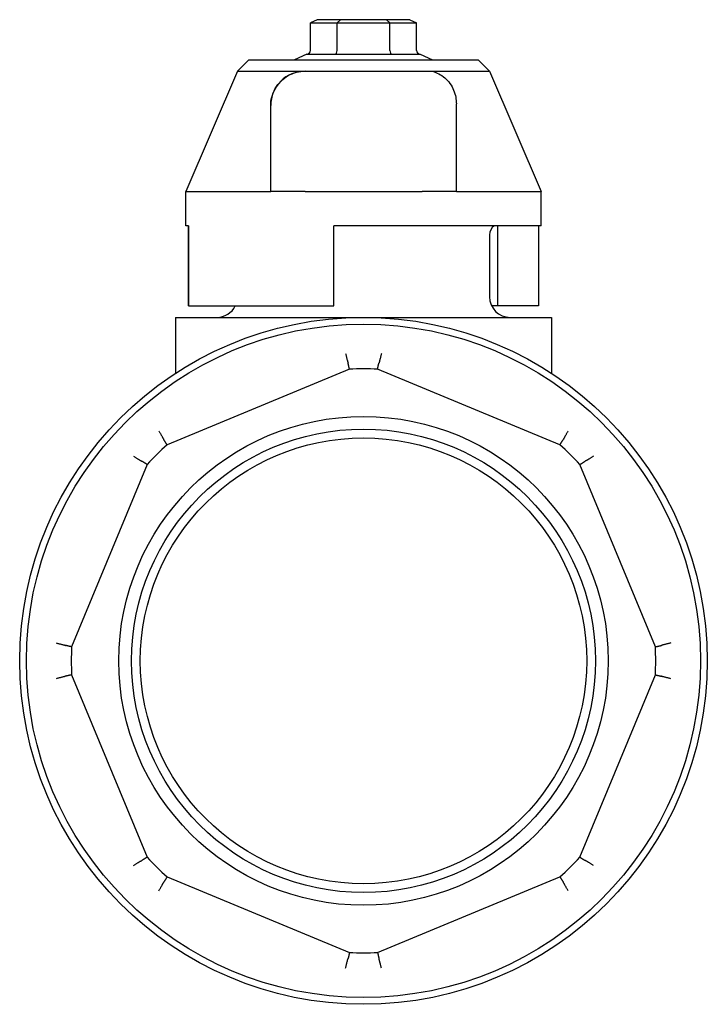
# Model space of a CAD drawing. Header units: millimetres. Extents: x 234 to 1596, y 19 to 380.
# Tile 6 of 6: x 407 to 467, y 199 to 285. Entities that reach past the tile are written whole.
import ezdxf

# ---------------------------------------------------------------- set-up
doc = ezdxf.new("R2010")
doc.units = ezdxf.units.MM
doc.layers.add('DETAIL', color=2, linetype='Continuous')

msp = doc.modelspace()

# ---------------------------------------------------------------- linework, layer by layer
at = {"layer": 'DETAIL'}
for p, q in [((433.096, 284.646), (432.519, 284.358)), ((432.519, 281.946), (432.519, 284.358)), ((432.519, 284.358), (434.828, 284.358)), ((435.117, 284.646), (433.096, 284.646)), ((435.117, 284.646), (434.828, 284.358)), ((434.828, 281.946), (434.828, 284.358)), ((434.828, 284.358), (439.447, 284.358)), ((439.158, 284.646), (435.117, 284.646)), ((441.179, 284.646), (439.158, 284.646)), ((439.158, 284.646), (439.447, 284.358)), ((439.447, 281.946), (439.447, 284.358)), ((439.447, 284.358), (441.756, 284.358)), ((441.179, 284.646), (441.756, 284.358)), ((441.756, 281.946), (441.756, 284.358)), ((432.182, 281.646), (431.11, 281.146)), ((432.182, 281.646), (434.645, 281.646)), ((434.674, 281.646), (439.6, 281.646)), ((439.63, 281.646), (442.093, 281.646)), ((442.093, 281.646), (443.165, 281.146)), ((427.137, 281.146), (426.137, 280.146)), ((427.137, 281.146), (447.137, 281.146)), ((447.137, 281.146), (448.137, 280.146)), ((426.137, 280.146), (421.637, 269.646)), ((426.137, 280.146), (432.039, 280.146)), ((432.039, 280.146), (437.139, 280.146)), ((432.039, 280.146), (432.039, 280.146)), ((437.139, 280.146), (442.239, 280.146)), ((442.239, 280.146), (443.144, 280.146)), ((443.144, 280.146), (448.137, 280.146)), ((448.137, 280.146), (452.637, 269.646)), ((445.244, 275.061), (445.239, 277.289)), ((445.244, 269.646), (445.244, 275.055)), ((421.637, 266.646), (421.637, 269.646)), ((421.637, 269.646), (429.04, 269.646)), ((429.044, 269.646), (429.04, 269.646)), ((432.045, 269.646), (429.044, 269.646)), ((432.045, 269.646), (442.245, 269.646)), ((445.244, 269.646), (442.245, 269.646)), ((445.244, 269.646), (452.637, 269.646)), ((452.637, 266.646), (452.637, 269.646)), ((421.857, 266.646), (421.637, 266.646)), ((421.857, 259.646), (421.857, 266.646)), ((421.857, 266.646), (421.857, 259.646)), ((434.54, 259.646), (434.54, 266.646)), ((452.637, 266.646), (434.54, 266.646)), ((448.852, 259.646), (448.852, 266.646)), ((452.417, 266.646), (452.417, 259.646)), ((448.137, 265.846), (448.137, 260.446)), ((421.857, 259.646), (421.857, 259.646)), ((421.857, 259.646), (434.54, 259.646)), ((448.852, 259.646), (448.325, 259.646)), ((452.417, 259.646), (448.852, 259.646)), ((420.738, 258.646), (453.536, 258.646)), ((420.738, 258.646), (420.738, 253.767)), ((453.536, 258.646), (453.536, 253.767)), ((435.914, 254.117), (419.992, 247.522)), ((454.283, 247.522), (438.361, 254.117)), ((418.262, 245.792), (411.667, 229.87)), ((462.608, 229.87), (456.013, 245.792)), ((411.667, 227.423), (418.262, 211.501)), ((456.013, 211.501), (462.608, 227.423)), ((419.992, 209.771), (435.914, 203.176)), ((438.361, 203.176), (454.283, 209.771))]:
    msp.add_line(p, q, dxfattribs=at)
at = {"layer": 'DETAIL', "flags": 128}
for points in [[(432.181, 281.646), (432.181, 281.646), (432.181, 281.646), (432.181, 281.646), (432.181, 281.646), (432.181, 281.646), (432.181, 281.646), (432.181, 281.646), (432.181, 281.646), (432.181, 281.646), (432.181, 281.646), (432.181, 281.646), (432.181, 281.646), (432.181, 281.646), (432.181, 281.646), (432.181, 281.646), (432.181, 281.646), (432.181, 281.646), (432.181, 281.646), (432.181, 281.646), (432.181, 281.646), (432.181, 281.646), (432.181, 281.646), (432.181, 281.646), (432.181, 281.646)], [(434.645, 281.646), (434.645, 281.646), (434.646, 281.646), (434.646, 281.646), (434.647, 281.646), (434.648, 281.646), (434.648, 281.646), (434.649, 281.646), (434.649, 281.646), (434.65, 281.646), (434.651, 281.646), (434.651, 281.646), (434.652, 281.646), (434.653, 281.646), (434.653, 281.646), (434.654, 281.646), (434.654, 281.646), (434.655, 281.646), (434.656, 281.646), (434.656, 281.646), (434.657, 281.646), (434.657, 281.646), (434.658, 281.646), (434.659, 281.646), (434.659, 281.646)], [(434.659, 281.646), (434.66, 281.646), (434.66, 281.646), (434.661, 281.646), (434.662, 281.646), (434.662, 281.646), (434.663, 281.646), (434.663, 281.646), (434.664, 281.646), (434.665, 281.646), (434.665, 281.646), (434.666, 281.646), (434.666, 281.646), (434.667, 281.646), (434.668, 281.646), (434.668, 281.646), (434.669, 281.646), (434.67, 281.646), (434.67, 281.646), (434.671, 281.646), (434.671, 281.646), (434.672, 281.646), (434.673, 281.646), (434.673, 281.646), (434.674, 281.646)], [(439.601, 281.646), (439.602, 281.646), (439.602, 281.646), (439.603, 281.646), (439.603, 281.646), (439.604, 281.646), (439.605, 281.646), (439.605, 281.646), (439.606, 281.646), (439.606, 281.646), (439.607, 281.646), (439.608, 281.646), (439.608, 281.646), (439.609, 281.646), (439.609, 281.646), (439.61, 281.646), (439.611, 281.646), (439.611, 281.646), (439.612, 281.646), (439.612, 281.646), (439.613, 281.646), (439.614, 281.646), (439.614, 281.646), (439.615, 281.646), (439.615, 281.646)], [(439.615, 281.646), (439.616, 281.646), (439.617, 281.646), (439.617, 281.646), (439.618, 281.646), (439.618, 281.646), (439.619, 281.646), (439.62, 281.646), (439.62, 281.646), (439.621, 281.646), (439.622, 281.646), (439.622, 281.646), (439.623, 281.646), (439.623, 281.646), (439.624, 281.646), (439.625, 281.646), (439.625, 281.646), (439.626, 281.646), (439.626, 281.646), (439.627, 281.646), (439.628, 281.646), (439.628, 281.646), (439.629, 281.646), (439.63, 281.646), (439.63, 281.646)], [(442.094, 281.646), (442.094, 281.646), (442.094, 281.646), (442.094, 281.646), (442.094, 281.646), (442.094, 281.646), (442.094, 281.646), (442.094, 281.646), (442.094, 281.646), (442.094, 281.646), (442.094, 281.646), (442.094, 281.646), (442.094, 281.646), (442.094, 281.646), (442.094, 281.646), (442.094, 281.646), (442.094, 281.646), (442.094, 281.646), (442.094, 281.646), (442.094, 281.646), (442.094, 281.646), (442.094, 281.646), (442.094, 281.646), (442.094, 281.646), (442.093, 281.646)], [(429.039, 277.146), (429.045, 277.328), (429.061, 277.512), (429.09, 277.697), (429.13, 277.882), (429.184, 278.067), (429.252, 278.254), (429.334, 278.442), (429.43, 278.626), (429.539, 278.805), (429.662, 278.976), (429.796, 279.138), (429.939, 279.288), (430.09, 279.426), (430.245, 279.551), (430.403, 279.661), (430.568, 279.761), (430.739, 279.85), (430.916, 279.928), (431.098, 279.995), (431.283, 280.05), (431.471, 280.092), (431.661, 280.122), (431.851, 280.14), (432.039, 280.146)], [(443.144, 280.146), (443.291, 280.101), (443.436, 280.047), (443.578, 279.987), (443.716, 279.918), (443.849, 279.843), (443.979, 279.759), (444.106, 279.666), (444.232, 279.564), (444.353, 279.452), (444.469, 279.332), (444.579, 279.205), (444.682, 279.07), (444.776, 278.929), (444.861, 278.783), (444.937, 278.634), (445.005, 278.483), (445.063, 278.331), (445.112, 278.181), (445.151, 278.031), (445.183, 277.882), (445.208, 277.733), (445.225, 277.584), (445.236, 277.436), (445.239, 277.289)], [(429.04, 269.646), (429.04, 270.017), (429.04, 270.382), (429.04, 270.742), (429.04, 271.096), (429.04, 271.445), (429.039, 271.788), (429.039, 272.126), (429.039, 272.459), (429.039, 272.787), (429.039, 273.11), (429.039, 273.428), (429.039, 273.741), (429.039, 274.049), (429.039, 274.353), (429.039, 274.652), (429.039, 274.946), (429.039, 275.236), (429.039, 275.522), (429.039, 275.803), (429.039, 276.08), (429.039, 276.353), (429.039, 276.622), (429.039, 276.886), (429.039, 277.146)], [(435.577, 255.476), (435.59, 255.421), (435.602, 255.367), (435.615, 255.314), (435.628, 255.262), (435.64, 255.211), (435.652, 255.162), (435.664, 255.114), (435.676, 255.068), (435.687, 255.024), (435.697, 254.981), (435.708, 254.941), (435.718, 254.903), (435.727, 254.867), (435.736, 254.834), (435.744, 254.804), (435.752, 254.776), (435.759, 254.751), (435.766, 254.729), (435.772, 254.71), (435.777, 254.693), (435.782, 254.68), (435.786, 254.671), (435.789, 254.664), (435.792, 254.66)], [(438.698, 255.476), (438.685, 255.421), (438.672, 255.367), (438.66, 255.314), (438.647, 255.262), (438.635, 255.211), (438.623, 255.162), (438.611, 255.114), (438.599, 255.068), (438.588, 255.024), (438.577, 254.981), (438.567, 254.941), (438.557, 254.903), (438.548, 254.867), (438.539, 254.834), (438.53, 254.804), (438.522, 254.776), (438.515, 254.751), (438.509, 254.729), (438.503, 254.71), (438.497, 254.693), (438.493, 254.68), (438.489, 254.671), (438.486, 254.664), (438.483, 254.66)], [(435.914, 254.117), (435.91, 254.134), (435.906, 254.152), (435.902, 254.169), (435.898, 254.187), (435.894, 254.204), (435.89, 254.222), (435.886, 254.239), (435.883, 254.257), (435.879, 254.274), (435.875, 254.292), (435.871, 254.309), (435.867, 254.327), (435.863, 254.344), (435.859, 254.362), (435.855, 254.379), (435.851, 254.397), (435.847, 254.414), (435.843, 254.432), (435.839, 254.449), (435.835, 254.467), (435.831, 254.484), (435.827, 254.502), (435.823, 254.519), (435.82, 254.537), (435.816, 254.554), (435.812, 254.572), (435.808, 254.59), (435.804, 254.607), (435.8, 254.625), (435.796, 254.642), (435.792, 254.66)], [(435.792, 254.66), (435.792, 254.66), (435.792, 254.66), (435.792, 254.66), (435.792, 254.66), (435.792, 254.66), (435.792, 254.66), (435.792, 254.66), (435.792, 254.66), (435.792, 254.66), (435.792, 254.66), (435.792, 254.66), (435.792, 254.66), (435.792, 254.66), (435.792, 254.66), (435.792, 254.66), (435.792, 254.66), (435.792, 254.66), (435.792, 254.66), (435.792, 254.66), (435.792, 254.66), (435.792, 254.66), (435.792, 254.66), (435.792, 254.66), (435.792, 254.66)], [(438.361, 254.117), (438.365, 254.134), (438.369, 254.152), (438.373, 254.169), (438.376, 254.187), (438.38, 254.204), (438.384, 254.222), (438.388, 254.239), (438.392, 254.257), (438.396, 254.274), (438.4, 254.292), (438.404, 254.309), (438.408, 254.327), (438.412, 254.344), (438.416, 254.362), (438.42, 254.379), (438.424, 254.397), (438.428, 254.414), (438.431, 254.432), (438.435, 254.449), (438.439, 254.467), (438.443, 254.484), (438.447, 254.502), (438.451, 254.519), (438.455, 254.537), (438.459, 254.554), (438.463, 254.572), (438.467, 254.59), (438.471, 254.607), (438.475, 254.625), (438.479, 254.642), (438.483, 254.66)], [(438.483, 254.66), (438.483, 254.66), (438.483, 254.66), (438.483, 254.66), (438.483, 254.66), (438.483, 254.66), (438.483, 254.66), (438.483, 254.66), (438.483, 254.66), (438.483, 254.66), (438.483, 254.66), (438.483, 254.66), (438.483, 254.66), (438.483, 254.66), (438.483, 254.66), (438.483, 254.66), (438.483, 254.66), (438.483, 254.66), (438.483, 254.66), (438.483, 254.66), (438.483, 254.66), (438.483, 254.66), (438.483, 254.66), (438.483, 254.66), (438.483, 254.66)], [(419.27, 248.721), (419.299, 248.673), (419.328, 248.626), (419.357, 248.58), (419.385, 248.534), (419.412, 248.489), (419.438, 248.446), (419.464, 248.404), (419.488, 248.363), (419.512, 248.324), (419.534, 248.286), (419.555, 248.25), (419.575, 248.216), (419.593, 248.184), (419.611, 248.155), (419.626, 248.127), (419.64, 248.102), (419.653, 248.079), (419.664, 248.059), (419.673, 248.041), (419.681, 248.026), (419.687, 248.014), (419.691, 248.004), (419.694, 247.997), (419.694, 247.993)], [(455.005, 248.721), (454.975, 248.673), (454.946, 248.626), (454.918, 248.58), (454.89, 248.534), (454.863, 248.489), (454.836, 248.446), (454.811, 248.404), (454.786, 248.363), (454.763, 248.324), (454.741, 248.286), (454.72, 248.25), (454.7, 248.216), (454.681, 248.184), (454.664, 248.155), (454.648, 248.127), (454.634, 248.102), (454.622, 248.079), (454.611, 248.059), (454.601, 248.041), (454.594, 248.026), (454.588, 248.014), (454.584, 248.004), (454.581, 247.997), (454.58, 247.993)], [(419.694, 247.993), (419.694, 247.993), (419.694, 247.993), (419.694, 247.993), (419.694, 247.993), (419.694, 247.993), (419.694, 247.993), (419.694, 247.993), (419.694, 247.993), (419.694, 247.993), (419.694, 247.992), (419.694, 247.992), (419.694, 247.992), (419.694, 247.992), (419.694, 247.992), (419.694, 247.992), (419.694, 247.992), (419.694, 247.992), (419.694, 247.992), (419.694, 247.992), (419.694, 247.992), (419.694, 247.992), (419.694, 247.992), (419.694, 247.992), (419.694, 247.992)], [(419.992, 247.522), (419.982, 247.537), (419.973, 247.552), (419.963, 247.567), (419.954, 247.582), (419.944, 247.597), (419.935, 247.613), (419.925, 247.628), (419.915, 247.643), (419.906, 247.658), (419.896, 247.673), (419.887, 247.688), (419.877, 247.703), (419.868, 247.719), (419.858, 247.734), (419.848, 247.749), (419.839, 247.764), (419.829, 247.779), (419.82, 247.794), (419.81, 247.81), (419.8, 247.825), (419.791, 247.84), (419.781, 247.855), (419.771, 247.87), (419.762, 247.886), (419.752, 247.901), (419.743, 247.916), (419.733, 247.931), (419.723, 247.947), (419.714, 247.962), (419.704, 247.977), (419.694, 247.992)], [(454.283, 247.522), (454.292, 247.537), (454.302, 247.552), (454.311, 247.567), (454.321, 247.582), (454.331, 247.597), (454.34, 247.613), (454.35, 247.628), (454.359, 247.643), (454.369, 247.658), (454.378, 247.673), (454.388, 247.688), (454.398, 247.703), (454.407, 247.719), (454.417, 247.734), (454.426, 247.749), (454.436, 247.764), (454.446, 247.779), (454.455, 247.794), (454.465, 247.81), (454.474, 247.825), (454.484, 247.84), (454.494, 247.855), (454.503, 247.87), (454.513, 247.886), (454.522, 247.901), (454.532, 247.916), (454.542, 247.931), (454.551, 247.947), (454.561, 247.962), (454.571, 247.977), (454.58, 247.992)], [(454.58, 247.992), (454.58, 247.992), (454.58, 247.992), (454.58, 247.992), (454.58, 247.992), (454.58, 247.992), (454.58, 247.992), (454.58, 247.992), (454.58, 247.992), (454.58, 247.992), (454.58, 247.992), (454.58, 247.992), (454.58, 247.992), (454.58, 247.992), (454.58, 247.992), (454.58, 247.993), (454.58, 247.993), (454.58, 247.993), (454.58, 247.993), (454.58, 247.993), (454.58, 247.993), (454.58, 247.993), (454.58, 247.993), (454.58, 247.993), (454.58, 247.993)], [(417.063, 246.514), (417.111, 246.484), (417.158, 246.455), (417.204, 246.427), (417.25, 246.399), (417.294, 246.372), (417.338, 246.345), (417.38, 246.32), (417.421, 246.295), (417.46, 246.272), (417.498, 246.25), (417.534, 246.229), (417.567, 246.209), (417.599, 246.19), (417.629, 246.173), (417.656, 246.157), (417.682, 246.143), (417.704, 246.131), (417.725, 246.12), (417.742, 246.11), (417.758, 246.103), (417.77, 246.097), (417.78, 246.093), (417.787, 246.09), (417.791, 246.089)], [(418.262, 245.792), (418.247, 245.801), (418.232, 245.811), (418.216, 245.82), (418.201, 245.83), (418.186, 245.84), (418.171, 245.849), (418.156, 245.859), (418.141, 245.868), (418.126, 245.878), (418.111, 245.887), (418.096, 245.897), (418.08, 245.907), (418.065, 245.916), (418.05, 245.926), (418.035, 245.935), (418.02, 245.945), (418.005, 245.955), (417.989, 245.964), (417.974, 245.974), (417.959, 245.983), (417.944, 245.993), (417.929, 246.003), (417.913, 246.012), (417.898, 246.022), (417.883, 246.031), (417.868, 246.041), (417.852, 246.051), (417.837, 246.06), (417.822, 246.07), (417.807, 246.08), (417.791, 246.089)], [(417.791, 246.089), (417.791, 246.089), (417.791, 246.089), (417.791, 246.089), (417.791, 246.089), (417.791, 246.089), (417.791, 246.089), (417.791, 246.089), (417.791, 246.089), (417.791, 246.089), (417.791, 246.089), (417.791, 246.089), (417.791, 246.089), (417.791, 246.089), (417.791, 246.089), (417.791, 246.089), (417.791, 246.089), (417.791, 246.089), (417.791, 246.089), (417.791, 246.089), (417.791, 246.089), (417.791, 246.089), (417.791, 246.089), (417.791, 246.089), (417.791, 246.089)], [(456.013, 245.792), (456.028, 245.801), (456.043, 245.811), (456.058, 245.82), (456.073, 245.83), (456.088, 245.84), (456.104, 245.849), (456.119, 245.859), (456.134, 245.868), (456.149, 245.878), (456.164, 245.887), (456.179, 245.897), (456.194, 245.907), (456.21, 245.916), (456.225, 245.926), (456.24, 245.935), (456.255, 245.945), (456.27, 245.955), (456.285, 245.964), (456.301, 245.974), (456.316, 245.983), (456.331, 245.993), (456.346, 246.003), (456.361, 246.012), (456.377, 246.022), (456.392, 246.031), (456.407, 246.041), (456.422, 246.051), (456.438, 246.06), (456.453, 246.07), (456.468, 246.08), (456.483, 246.089)], [(456.484, 246.089), (456.484, 246.089), (456.484, 246.089), (456.484, 246.089), (456.484, 246.089), (456.484, 246.089), (456.484, 246.089), (456.484, 246.089), (456.484, 246.089), (456.484, 246.089), (456.483, 246.089), (456.483, 246.089), (456.483, 246.089), (456.483, 246.089), (456.483, 246.089), (456.483, 246.089), (456.483, 246.089), (456.483, 246.089), (456.483, 246.089), (456.483, 246.089), (456.483, 246.089), (456.483, 246.089), (456.483, 246.089), (456.483, 246.089), (456.483, 246.089)], [(457.212, 246.514), (457.164, 246.484), (457.117, 246.455), (457.071, 246.427), (457.025, 246.399), (456.98, 246.372), (456.937, 246.345), (456.895, 246.32), (456.854, 246.295), (456.815, 246.272), (456.777, 246.25), (456.741, 246.229), (456.707, 246.209), (456.675, 246.19), (456.646, 246.173), (456.618, 246.157), (456.593, 246.143), (456.57, 246.131), (456.55, 246.12), (456.532, 246.11), (456.517, 246.103), (456.505, 246.097), (456.495, 246.093), (456.488, 246.09), (456.484, 246.089)], [(410.308, 230.207), (410.363, 230.194), (410.417, 230.181), (410.47, 230.169), (410.522, 230.156), (410.572, 230.144), (410.622, 230.132), (410.67, 230.12), (410.716, 230.108), (410.76, 230.097), (410.803, 230.086), (410.843, 230.076), (410.881, 230.066), (410.916, 230.057), (410.949, 230.048), (410.98, 230.039), (411.008, 230.031), (411.033, 230.024), (411.055, 230.018), (411.074, 230.012), (411.09, 230.006), (411.103, 230.002), (411.113, 229.998), (411.12, 229.995), (411.123, 229.992)], [(411.123, 229.992), (411.123, 229.992), (411.123, 229.992), (411.123, 229.992), (411.123, 229.992), (411.123, 229.992), (411.123, 229.992), (411.123, 229.992), (411.123, 229.992), (411.124, 229.992), (411.124, 229.992), (411.124, 229.992), (411.124, 229.992), (411.124, 229.992), (411.124, 229.992), (411.124, 229.992), (411.124, 229.992), (411.124, 229.992), (411.124, 229.992), (411.124, 229.992), (411.124, 229.992), (411.124, 229.992), (411.124, 229.992), (411.124, 229.992), (411.124, 229.992)], [(411.667, 229.87), (411.649, 229.874), (411.632, 229.878), (411.614, 229.882), (411.597, 229.885), (411.58, 229.889), (411.562, 229.893), (411.545, 229.897), (411.527, 229.901), (411.51, 229.905), (411.492, 229.909), (411.475, 229.913), (411.457, 229.917), (411.44, 229.921), (411.422, 229.925), (411.405, 229.929), (411.387, 229.933), (411.37, 229.937), (411.352, 229.94), (411.335, 229.944), (411.317, 229.948), (411.299, 229.952), (411.282, 229.956), (411.264, 229.96), (411.247, 229.964), (411.229, 229.968), (411.212, 229.972), (411.194, 229.976), (411.177, 229.98), (411.159, 229.984), (411.141, 229.988), (411.124, 229.992)], [(462.608, 229.87), (462.625, 229.874), (462.643, 229.878), (462.66, 229.882), (462.678, 229.885), (462.695, 229.889), (462.713, 229.893), (462.73, 229.897), (462.748, 229.901), (462.765, 229.905), (462.783, 229.909), (462.8, 229.913), (462.818, 229.917), (462.835, 229.921), (462.853, 229.925), (462.87, 229.929), (462.888, 229.933), (462.905, 229.937), (462.923, 229.94), (462.94, 229.944), (462.958, 229.948), (462.975, 229.952), (462.993, 229.956), (463.01, 229.96), (463.028, 229.964), (463.045, 229.968), (463.063, 229.972), (463.081, 229.976), (463.098, 229.98), (463.116, 229.984), (463.133, 229.988), (463.151, 229.992)], [(463.967, 230.207), (463.912, 230.194), (463.858, 230.181), (463.805, 230.169), (463.753, 230.156), (463.702, 230.144), (463.653, 230.132), (463.605, 230.12), (463.559, 230.108), (463.515, 230.097), (463.472, 230.086), (463.432, 230.076), (463.394, 230.066), (463.358, 230.057), (463.325, 230.048), (463.295, 230.039), (463.267, 230.031), (463.242, 230.024), (463.22, 230.018), (463.201, 230.012), (463.184, 230.006), (463.171, 230.002), (463.162, 229.998), (463.155, 229.995), (463.151, 229.992)], [(463.151, 229.992), (463.151, 229.992), (463.151, 229.992), (463.151, 229.992), (463.151, 229.992), (463.151, 229.992), (463.151, 229.992), (463.151, 229.992), (463.151, 229.992), (463.151, 229.992), (463.151, 229.992), (463.151, 229.992), (463.151, 229.992), (463.151, 229.992), (463.151, 229.992), (463.151, 229.992), (463.151, 229.992), (463.151, 229.992), (463.151, 229.992), (463.151, 229.992), (463.151, 229.992), (463.151, 229.992), (463.151, 229.992), (463.151, 229.992), (463.151, 229.992)], [(411.123, 227.301), (411.12, 227.298), (411.113, 227.295), (411.103, 227.291), (411.09, 227.286), (411.074, 227.281), (411.055, 227.275), (411.033, 227.268), (411.008, 227.261), (410.98, 227.253), (410.949, 227.245), (410.916, 227.236), (410.881, 227.227), (410.843, 227.217), (410.803, 227.206), (410.76, 227.196), (410.716, 227.185), (410.67, 227.173), (410.622, 227.161), (410.572, 227.149), (410.522, 227.137), (410.47, 227.124), (410.417, 227.111), (410.363, 227.099), (410.308, 227.086)], [(411.124, 227.301), (411.124, 227.301), (411.124, 227.301), (411.124, 227.301), (411.124, 227.301), (411.124, 227.301), (411.124, 227.301), (411.124, 227.301), (411.124, 227.301), (411.124, 227.301), (411.124, 227.301), (411.124, 227.301), (411.124, 227.301), (411.124, 227.301), (411.124, 227.301), (411.124, 227.301), (411.123, 227.301), (411.123, 227.301), (411.123, 227.301), (411.123, 227.301), (411.123, 227.301), (411.123, 227.301), (411.123, 227.301), (411.123, 227.301), (411.123, 227.301)], [(411.667, 227.423), (411.649, 227.419), (411.632, 227.415), (411.614, 227.411), (411.597, 227.407), (411.58, 227.403), (411.562, 227.399), (411.545, 227.395), (411.527, 227.392), (411.51, 227.388), (411.492, 227.384), (411.475, 227.38), (411.457, 227.376), (411.44, 227.372), (411.422, 227.368), (411.405, 227.364), (411.387, 227.36), (411.37, 227.356), (411.352, 227.352), (411.335, 227.348), (411.317, 227.344), (411.299, 227.34), (411.282, 227.336), (411.264, 227.332), (411.247, 227.329), (411.229, 227.325), (411.212, 227.321), (411.194, 227.317), (411.177, 227.313), (411.159, 227.309), (411.141, 227.305), (411.124, 227.301)], [(462.608, 227.423), (462.625, 227.419), (462.643, 227.415), (462.66, 227.411), (462.678, 227.407), (462.695, 227.403), (462.713, 227.399), (462.73, 227.395), (462.748, 227.392), (462.765, 227.388), (462.783, 227.384), (462.8, 227.38), (462.818, 227.376), (462.835, 227.372), (462.853, 227.368), (462.87, 227.364), (462.888, 227.36), (462.905, 227.356), (462.923, 227.352), (462.94, 227.348), (462.958, 227.344), (462.975, 227.34), (462.993, 227.336), (463.01, 227.332), (463.028, 227.329), (463.045, 227.325), (463.063, 227.321), (463.081, 227.317), (463.098, 227.313), (463.116, 227.309), (463.133, 227.305), (463.151, 227.301)], [(463.151, 227.301), (463.151, 227.301), (463.151, 227.301), (463.151, 227.301), (463.151, 227.301), (463.151, 227.301), (463.151, 227.301), (463.151, 227.301), (463.151, 227.301), (463.151, 227.301), (463.151, 227.301), (463.151, 227.301), (463.151, 227.301), (463.151, 227.301), (463.151, 227.301), (463.151, 227.301), (463.151, 227.301), (463.151, 227.301), (463.151, 227.301), (463.151, 227.301), (463.151, 227.301), (463.151, 227.301), (463.151, 227.301), (463.151, 227.301), (463.151, 227.301)], [(463.967, 227.086), (463.912, 227.099), (463.858, 227.111), (463.805, 227.124), (463.753, 227.137), (463.702, 227.149), (463.653, 227.161), (463.605, 227.173), (463.559, 227.185), (463.515, 227.196), (463.472, 227.206), (463.432, 227.217), (463.394, 227.227), (463.358, 227.236), (463.325, 227.245), (463.295, 227.253), (463.267, 227.261), (463.242, 227.268), (463.22, 227.275), (463.201, 227.281), (463.184, 227.286), (463.171, 227.291), (463.162, 227.295), (463.155, 227.298), (463.151, 227.301)], [(417.063, 210.779), (417.111, 210.808), (417.158, 210.837), (417.204, 210.866), (417.25, 210.894), (417.294, 210.921), (417.338, 210.947), (417.38, 210.973), (417.421, 210.997), (417.46, 211.021), (417.498, 211.043), (417.534, 211.064), (417.567, 211.084), (417.599, 211.102), (417.629, 211.12), (417.656, 211.135), (417.682, 211.149), (417.704, 211.162), (417.725, 211.173), (417.742, 211.182), (417.758, 211.19), (417.77, 211.196), (417.78, 211.2), (417.787, 211.203), (417.791, 211.203)], [(418.262, 211.501), (418.247, 211.491), (418.232, 211.482), (418.216, 211.472), (418.201, 211.463), (418.186, 211.453), (418.171, 211.444), (418.156, 211.434), (418.141, 211.424), (418.126, 211.415), (418.111, 211.405), (418.096, 211.396), (418.08, 211.386), (418.065, 211.377), (418.05, 211.367), (418.035, 211.357), (418.02, 211.348), (418.005, 211.338), (417.989, 211.329), (417.974, 211.319), (417.959, 211.309), (417.944, 211.3), (417.929, 211.29), (417.913, 211.28), (417.898, 211.271), (417.883, 211.261), (417.868, 211.252), (417.852, 211.242), (417.837, 211.232), (417.822, 211.223), (417.807, 211.213), (417.791, 211.203)], [(417.791, 211.203), (417.791, 211.203), (417.791, 211.203), (417.791, 211.203), (417.791, 211.203), (417.791, 211.203), (417.791, 211.203), (417.791, 211.203), (417.791, 211.203), (417.791, 211.203), (417.791, 211.203), (417.791, 211.203), (417.791, 211.203), (417.791, 211.203), (417.791, 211.203), (417.791, 211.203), (417.791, 211.203), (417.791, 211.203), (417.791, 211.203), (417.791, 211.203), (417.791, 211.203), (417.791, 211.203), (417.791, 211.203), (417.791, 211.203), (417.791, 211.203)], [(456.013, 211.501), (456.028, 211.491), (456.043, 211.482), (456.058, 211.472), (456.073, 211.463), (456.088, 211.453), (456.104, 211.444), (456.119, 211.434), (456.134, 211.424), (456.149, 211.415), (456.164, 211.405), (456.179, 211.396), (456.194, 211.386), (456.21, 211.377), (456.225, 211.367), (456.24, 211.357), (456.255, 211.348), (456.27, 211.338), (456.285, 211.329), (456.301, 211.319), (456.316, 211.309), (456.331, 211.3), (456.346, 211.29), (456.361, 211.28), (456.377, 211.271), (456.392, 211.261), (456.407, 211.252), (456.422, 211.242), (456.438, 211.232), (456.453, 211.223), (456.468, 211.213), (456.483, 211.203)], [(456.483, 211.203), (456.483, 211.203), (456.483, 211.203), (456.483, 211.203), (456.483, 211.203), (456.483, 211.203), (456.483, 211.203), (456.483, 211.203), (456.483, 211.203), (456.483, 211.203), (456.483, 211.203), (456.483, 211.203), (456.483, 211.203), (456.483, 211.203), (456.483, 211.203), (456.484, 211.203), (456.484, 211.203), (456.484, 211.203), (456.484, 211.203), (456.484, 211.203), (456.484, 211.203), (456.484, 211.203), (456.484, 211.203), (456.484, 211.203), (456.484, 211.203)], [(457.212, 210.779), (457.164, 210.808), (457.117, 210.837), (457.071, 210.866), (457.025, 210.894), (456.98, 210.921), (456.937, 210.947), (456.895, 210.973), (456.854, 210.997), (456.815, 211.021), (456.777, 211.043), (456.741, 211.064), (456.707, 211.084), (456.675, 211.102), (456.646, 211.12), (456.618, 211.135), (456.593, 211.149), (456.57, 211.162), (456.55, 211.173), (456.532, 211.182), (456.517, 211.19), (456.505, 211.196), (456.495, 211.2), (456.488, 211.203), (456.484, 211.203)], [(419.27, 208.572), (419.299, 208.62), (419.328, 208.667), (419.357, 208.713), (419.385, 208.759), (419.412, 208.803), (419.438, 208.847), (419.464, 208.889), (419.488, 208.93), (419.512, 208.969), (419.534, 209.007), (419.555, 209.043), (419.575, 209.076), (419.593, 209.108), (419.611, 209.138), (419.626, 209.165), (419.64, 209.191), (419.653, 209.213), (419.664, 209.234), (419.673, 209.251), (419.681, 209.267), (419.687, 209.279), (419.691, 209.289), (419.694, 209.296), (419.694, 209.3)], [(419.992, 209.771), (419.982, 209.756), (419.973, 209.741), (419.963, 209.725), (419.954, 209.71), (419.944, 209.695), (419.935, 209.68), (419.925, 209.665), (419.915, 209.65), (419.906, 209.635), (419.896, 209.62), (419.887, 209.605), (419.877, 209.589), (419.868, 209.574), (419.858, 209.559), (419.848, 209.544), (419.839, 209.529), (419.829, 209.514), (419.82, 209.498), (419.81, 209.483), (419.8, 209.468), (419.791, 209.453), (419.781, 209.438), (419.771, 209.422), (419.762, 209.407), (419.752, 209.392), (419.743, 209.377), (419.733, 209.361), (419.723, 209.346), (419.714, 209.331), (419.704, 209.316), (419.694, 209.3)], [(419.694, 209.3), (419.694, 209.3), (419.694, 209.3), (419.694, 209.3), (419.694, 209.3), (419.694, 209.3), (419.694, 209.3), (419.694, 209.3), (419.694, 209.3), (419.694, 209.3), (419.694, 209.3), (419.694, 209.3), (419.694, 209.3), (419.694, 209.3), (419.694, 209.3), (419.694, 209.3), (419.694, 209.3), (419.694, 209.3), (419.694, 209.3), (419.694, 209.3), (419.694, 209.3), (419.694, 209.3), (419.694, 209.3), (419.694, 209.3), (419.694, 209.3)], [(454.283, 209.771), (454.292, 209.756), (454.302, 209.741), (454.311, 209.725), (454.321, 209.71), (454.331, 209.695), (454.34, 209.68), (454.35, 209.665), (454.359, 209.65), (454.369, 209.635), (454.378, 209.62), (454.388, 209.605), (454.398, 209.589), (454.407, 209.574), (454.417, 209.559), (454.426, 209.544), (454.436, 209.529), (454.446, 209.514), (454.455, 209.498), (454.465, 209.483), (454.474, 209.468), (454.484, 209.453), (454.494, 209.438), (454.503, 209.422), (454.513, 209.407), (454.522, 209.392), (454.532, 209.377), (454.542, 209.361), (454.551, 209.346), (454.561, 209.331), (454.571, 209.316), (454.58, 209.3)], [(454.58, 209.3), (454.58, 209.3), (454.58, 209.3), (454.58, 209.3), (454.58, 209.3), (454.58, 209.3), (454.58, 209.3), (454.58, 209.3), (454.58, 209.3), (454.58, 209.3), (454.58, 209.3), (454.58, 209.3), (454.58, 209.3), (454.58, 209.3), (454.58, 209.3), (454.58, 209.3), (454.58, 209.3), (454.58, 209.3), (454.58, 209.3), (454.58, 209.3), (454.58, 209.3), (454.58, 209.3), (454.58, 209.3), (454.58, 209.3), (454.58, 209.3)], [(455.005, 208.572), (454.975, 208.62), (454.946, 208.667), (454.918, 208.713), (454.89, 208.759), (454.863, 208.803), (454.836, 208.847), (454.811, 208.889), (454.786, 208.93), (454.763, 208.969), (454.741, 209.007), (454.72, 209.043), (454.7, 209.076), (454.681, 209.108), (454.664, 209.138), (454.648, 209.165), (454.634, 209.191), (454.622, 209.213), (454.611, 209.234), (454.601, 209.251), (454.594, 209.267), (454.588, 209.279), (454.584, 209.289), (454.581, 209.296), (454.58, 209.3)], [(435.914, 203.176), (435.91, 203.158), (435.906, 203.141), (435.902, 203.123), (435.898, 203.106), (435.894, 203.089), (435.89, 203.071), (435.886, 203.054), (435.883, 203.036), (435.879, 203.019), (435.875, 203.001), (435.871, 202.984), (435.867, 202.966), (435.863, 202.949), (435.859, 202.931), (435.855, 202.914), (435.851, 202.896), (435.847, 202.879), (435.843, 202.861), (435.839, 202.844), (435.835, 202.826), (435.831, 202.808), (435.827, 202.791), (435.823, 202.773), (435.82, 202.756), (435.816, 202.738), (435.812, 202.721), (435.808, 202.703), (435.804, 202.686), (435.8, 202.668), (435.796, 202.65), (435.792, 202.633)], [(438.361, 203.176), (438.365, 203.158), (438.369, 203.141), (438.373, 203.123), (438.376, 203.106), (438.38, 203.089), (438.384, 203.071), (438.388, 203.054), (438.392, 203.036), (438.396, 203.019), (438.4, 203.001), (438.404, 202.984), (438.408, 202.966), (438.412, 202.949), (438.416, 202.931), (438.42, 202.914), (438.424, 202.896), (438.428, 202.879), (438.431, 202.861), (438.435, 202.844), (438.439, 202.826), (438.443, 202.808), (438.447, 202.791), (438.451, 202.773), (438.455, 202.756), (438.459, 202.738), (438.463, 202.721), (438.467, 202.703), (438.471, 202.686), (438.475, 202.668), (438.479, 202.65), (438.483, 202.633)], [(435.577, 201.817), (435.59, 201.872), (435.602, 201.926), (435.615, 201.979), (435.628, 202.031), (435.64, 202.081), (435.652, 202.131), (435.664, 202.179), (435.676, 202.225), (435.687, 202.269), (435.697, 202.312), (435.708, 202.352), (435.718, 202.39), (435.727, 202.425), (435.736, 202.458), (435.744, 202.489), (435.752, 202.517), (435.759, 202.542), (435.766, 202.564), (435.772, 202.583), (435.777, 202.599), (435.782, 202.612), (435.786, 202.622), (435.789, 202.629), (435.792, 202.632)], [(435.792, 202.632), (435.792, 202.632), (435.792, 202.632), (435.792, 202.632), (435.792, 202.632), (435.792, 202.632), (435.792, 202.632), (435.792, 202.632), (435.792, 202.632), (435.792, 202.633), (435.792, 202.633), (435.792, 202.633), (435.792, 202.633), (435.792, 202.633), (435.792, 202.633), (435.792, 202.633), (435.792, 202.633), (435.792, 202.633), (435.792, 202.633), (435.792, 202.633), (435.792, 202.633), (435.792, 202.633), (435.792, 202.633), (435.792, 202.633), (435.792, 202.633)], [(438.483, 202.633), (438.483, 202.633), (438.483, 202.633), (438.483, 202.633), (438.483, 202.633), (438.483, 202.633), (438.483, 202.633), (438.483, 202.633), (438.483, 202.633), (438.483, 202.633), (438.483, 202.633), (438.483, 202.633), (438.483, 202.633), (438.483, 202.633), (438.483, 202.633), (438.483, 202.633), (438.483, 202.632), (438.483, 202.632), (438.483, 202.632), (438.483, 202.632), (438.483, 202.632), (438.483, 202.632), (438.483, 202.632), (438.483, 202.632), (438.483, 202.632)], [(438.698, 201.817), (438.685, 201.872), (438.672, 201.926), (438.66, 201.979), (438.647, 202.031), (438.635, 202.081), (438.623, 202.131), (438.611, 202.179), (438.599, 202.225), (438.588, 202.269), (438.577, 202.312), (438.567, 202.352), (438.557, 202.39), (438.548, 202.425), (438.539, 202.458), (438.53, 202.489), (438.522, 202.517), (438.515, 202.542), (438.509, 202.564), (438.503, 202.583), (438.497, 202.599), (438.493, 202.612), (438.489, 202.622), (438.486, 202.629), (438.483, 202.632)]]:
    msp.add_lwpolyline(points, dxfattribs=at)
at = {"layer": 'DETAIL'}
for radius in [30, 29.409, 21.35, 20.243, 19.475]:
    msp.add_circle((437.137, 228.646), radius, dxfattribs=at)
for centre, radius, start, end in [((442.244, 275.054), 3, 0.00088, 0.12755), ((449.137, 265.846), 1, 126.8699, 180), ((449.937, 260.446), 1.8, 180, 270), ((424.337, 260.446), 1.8, 270, 333.61225), ((437.137, 228.646), 25.5, 87.24992, 92.75008), ((437.137, 228.646), 25.5, 132.24992, 137.75008), ((437.137, 228.646), 25.5, 42.24992, 47.75008), ((437.137, 228.646), 25.5, 177.24992, 182.75008), ((437.137, 228.646), 25.5, 357.24992, 2.75008), ((437.137, 228.646), 25.5, 222.24992, 227.75008), ((437.137, 228.646), 25.5, 312.24992, 317.75008), ((437.137, 228.646), 25.5, 267.24992, 272.75008)]:
    msp.add_arc(centre, radius, start, end, dxfattribs=at)
for centre, major_axis, ratio, start_param, end_param in [((432.172, 281.946), (0.346, 0), 0.866025, 4.741222, 6.283185), ((434.655, 281.946), (0, 0.3), 0.57735, 3.170426, 4.712389), ((439.62, 281.946), (0, -0.3), 0.57735, 4.712389, 6.254352), ((442.103, 281.946), (-0.346, 0), 0.866025, 0, 1.541963), ((432.039, 277.146), (-2.119, -2.124), 0.999993, 3.925874, 5.496671)]:
    msp.add_ellipse(centre, major_axis=major_axis, ratio=ratio, start_param=start_param, end_param=end_param, dxfattribs=at)

doc.saveas('drawing.dxf')
